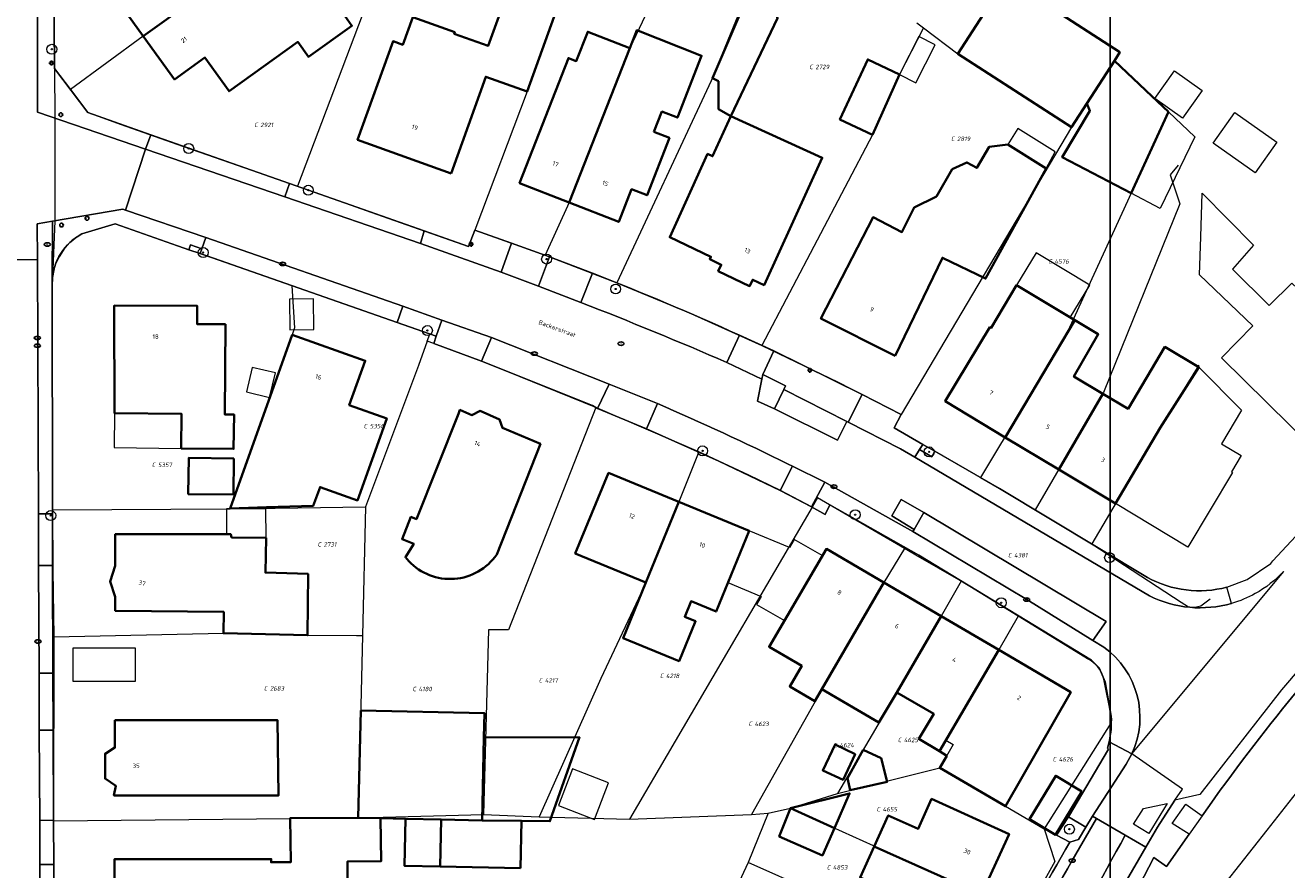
# Model space of a CAD drawing. Header units: metres. Extents: x 183765 to 187731, y 443805 to 446163.
# Tile 108 of 120: x 186814 to 186916, y 444524 to 444592. Entities that reach past the tile are written whole.
import ezdxf
from ezdxf.enums import TextEntityAlignment as Align

# ---------------------------------------------------------------- set-up
doc = ezdxf.new("R2010")
doc.units = ezdxf.units.M
doc.layers.get('0').update_dxf_attribs({"lineweight": 25})
for name, color, linetype, lineweight in [('B-WE-GR-BEPLANTING_CULTUUR_VASTE PLANTENVAK-GV', 90, 'Continuous', 18), ('B-WE-GR-BOOM-S', 253, 'Continuous', 25), ('B-WE-IE-MEUBILAIR-S', 7, 'Continuous', 25), ('B-WE-IE-MEUBILAIR_WEGMEUBILAIR-GV', 7, 'Continuous', 18), ('B-WE-OG-BEBOUWING-GV', 7, 'Continuous', 35), ('B-WE-OG-BEBOUWING-T18', 10, 'Continuous', 18), ('B-WE-OG-BEBOUWING_LUIFEL-GV', 7, 'Continuous', 18), ('B-WE-OG-BEBOUWING_OVERBOUWING-GV', 7, 'Continuous', 18), ('B-WE-OG-BEBOUWING_SCHUUR-GV', 7, 'Continuous', 18), ('B-WE-OG-TERREIN_ERF-GV', 7, 'Continuous', 18), ('B-WE-OG-TOPOGRAFIE-T18', 10, 'Continuous', 18), ('B-WE-VH-GESLOTENVERHARDING_ASFALT-GV', 10, 'Continuous', 18), ('B-WE-VH-ONVERHARD_ZAND-GV', 210, 'Continuous', 18), ('B-WE-VH-OPENVERHARDING_BETONSTRAATSTEEN-GV', 90, 'Continuous', 18), ('B-WE-VH-OPENVERHARDING_TEGEL-GV', 90, 'Continuous', 18)]:
    doc.layers.add(name, color=color, linetype=linetype, lineweight=lineweight)
doc.layers.add('B-WE-KG-GRENS_PERCEEL-G', color=7, linetype='Continuous', lineweight=13, true_color=0xa55252)
doc.layers.add('B-WE-KG-GRENS_PERCEEL-S', color=7, linetype='Continuous', lineweight=25, true_color=0xa55252)
doc.styles.add('NLCS-ISO', font='NLCS-ISO.ttf')
doc.styles.add('NLCS-ISO-M200-T18', font='NLCS-ISO.ttf', dxfattribs={"height": 0.36})

# ---------------------------------------------------------------- blocks, each defined once
blk = doc.blocks.new('SIE-MEUBILAIR_PAAL_LICHTMAST-SO')
for points in [[(-0.62, 0), (-1, 0)], [(-0.71, 0.71), (-0.44, 0.44)], [(0, 1), (0, 0.62)], [(0.44, 0.44), (0.71, 0.71)], [(1, 0), (0.62, 0)], [(-0.71, -0.71), (-0.44, -0.44)], [(0, -0.62), (0, -1)], [(0.44, -0.44), (0.71, -0.71)]]:
    blk.add_lwpolyline(points)
blk.add_circle((0, 0), 0.5)
blk = doc.blocks.new('SIE-MEUBILAIR_PAAL_AFSLUITPAAL-SO')
blk.add_circle((0, 0), 0.75)
at = {"style": 'NLCS-ISO'}
blk.add_text('af', height=0.75, dxfattribs=at).set_placement((0, 0.05), align=Align.MIDDLE_CENTER)
blk = doc.blocks.new('SIE-MEUBILAIR_PUT_KOLK-SO')
blk.add_ellipse((0, 0), major_axis=(1.25, 0), ratio=0.54)
at = {"style": 'NLCS-ISO'}
blk.add_text('klk', height=0.75, dxfattribs=at).set_placement((0.03, 0), align=Align.MIDDLE_CENTER)
blk = doc.blocks.new('SIE-MEUBILAIR_PUT_RIOOLPUT-SO')
blk.add_ellipse((0, 0), major_axis=(1.25, 0), ratio=0.54)
at = {"style": 'NLCS-ISO'}
blk.add_text('ri', height=0.75, dxfattribs=at).set_placement((-0.04, 0.07), align=Align.MIDDLE_CENTER)
blk = doc.blocks.new('SIE-MEUBILAIR_PUT_BRANDKRAAN-SO')
blk.add_ellipse((0, 0), major_axis=(1.25, 0), ratio=0.54)
at = {"style": 'NLCS-ISO'}
blk.add_text('bk', height=0.75, dxfattribs=at).set_placement((0.03, 0), align=Align.MIDDLE_CENTER)
blk = doc.blocks.new('SGR-BOOM_GBKN-SO')
at = {"linetype": 'ByBlock', "lineweight": 18}
h = blk.add_hatch(color=0, dxfattribs=at)
h.dxf.hatch_style = 1
edge = h.paths.add_edge_path()
edge.add_arc((0, 0), 0.25, 0, 360)
at = {"color": 0, "linetype": 'ByBlock', "lineweight": 18}
for radius in [2, 0.25]:
    blk.add_circle((0, 0), radius, dxfattribs=at)
at = {"color": 0, "linetype": 'ByBlock', "lineweight": 18, "style": 'NLCS-ISO'}
blk.add_attdef('SOORT', (2.5, 0), '', height=1.5, dxfattribs=at)
blk = doc.blocks.new('SKG-PERCEELNUMMER-SO')
at = {"style": 'NLCS-ISO', "oblique": 10, "flags": 1}
for tag, p in [('GEMEENTECODE', (0, 2.55)), ('PERCEELGROOTTE', (0, -2.45))]:
    blk.add_attdef(tag, text='', height=1.8, dxfattribs=at).set_placement(p, align=Align.MIDDLE_CENTER)
at = {"style": 'NLCS-ISO', "oblique": 10}
blk.add_attdef('SECTIE', text='', height=1.8, dxfattribs=at).set_placement((-0.5, 0), align=Align.MIDDLE_RIGHT)
blk.add_attdef('PERCEELNUMMER', text='', height=1.8, dxfattribs=at).set_placement((0.5, 0), align=Align.MIDDLE_LEFT)

msp = doc.modelspace()

# ---------------------------------------------------------------- linework, layer by layer
msp.add_lwpolyline([(186049.481, 444796.829), (186901.387, 444796.829), (186901.387, 444165.242), (186049.481, 444165.242)], close=True)
at = {"layer": 'B-WE-GR-BEPLANTING_CULTUUR_VASTE PLANTENVAK-GV', "flags": 128}
for points in [[(186875.048, 444562.907), (186875.19, 444563.206), (186873.344, 444564.123), (186873.266, 444563.734), (186872.911, 444561.952), (186874.298, 444561.331)], [(186886.344, 444552.965), (186884.51, 444554.019), (186883.759, 444552.694), (186885.57, 444551.611)]]:
    msp.add_lwpolyline(points, close=True, dxfattribs=at)
at = {"layer": 'B-WE-IE-MEUBILAIR_WEGMEUBILAIR-GV', "flags": 128}
for points in [[(186828.065, 444574.264), (186827.164, 444574.577), (186827.025, 444574.18), (186827.926, 444573.865)], [(186886.275, 444558.469), (186886.014, 444558.064), (186886.995, 444557.477), (186887.246, 444557.913)], [(186899.432, 444527.582), (186898.027, 444528.426), (186897.071, 444526.943), (186898.148, 444526.377), (186898.824, 444526.595)]]:
    msp.add_lwpolyline(points, close=True, dxfattribs=at)
at = {"layer": 'B-WE-KG-GRENS_PERCEEL-G', "flags": 128}
for points in [[(186846.908, 444608.658), (186835.141, 444599.876), (186823.344, 444591.414), (186817.453, 444587.107)], [(186846.908, 444608.658), (186835.778, 444579.297)], [(186862.219, 444608.435), (186856.741, 444593.677), (186854.318, 444586.944), (186850.095, 444575.765)], [(186815.91, 444607.869), (186816.184, 444588.793)], [(186869.071, 444604.08), (186862.606, 444590.443), (186857.717, 444577.988), (186855.788, 444573.735)], [(186874.489, 444600.199), (186873.099, 444597.405), (186869.178, 444587.812), (186861.574, 444571.505)], [(186885.78, 444592.501), (186886.332, 444592.09)], [(186886.332, 444592.09), (186884.388, 444588.319), (186882.205, 444583.464), (186873.28, 444566.456)], [(186886.332, 444592.09), (186889.104, 444589.995), (186898.272, 444584.074)], [(186898.272, 444584.074), (186901.608, 444589.238), (186901.732, 444589.431), (186906.097, 444585.305)], [(186816.184, 444588.793), (186817.453, 444587.107)], [(186816.184, 444588.793), (186816.21, 444584.802)], [(186817.453, 444587.107), (186818.857, 444585.241), (186819.701, 444584.945)], [(186906.097, 444585.305), (186897.804, 444567.253), (186890.915, 444555.81)], [(186816.21, 444584.802), (186816.199, 444576.506)], [(186819.701, 444584.945), (186821.561, 444584.291), (186826.057, 444582.712), (186835.778, 444579.297)], [(186898.272, 444584.074), (186884.526, 444560.887)], [(186906.892, 444581.006), (186906.236, 444580.237), (186907.028, 444577.893), (186900.852, 444562.656), (186895.339, 444553.193)], [(186835.778, 444579.297), (186842.631, 444576.89), (186849.588, 444574.446), (186850.095, 444575.765)], [(186816.199, 444576.506), (186816.001, 444571.929)], [(186822.882, 444575.63), (186821.892, 444575.978), (186821.363, 444576.162), (186821.134, 444576.241), (186821.058, 444576.268), (186818.386, 444575.453), (186817.604, 444574.945), (186817.007, 444574.33), (186816.546, 444573.62), (186816.203, 444572.926), (186816.001, 444571.929)], [(186835.32, 444571.277), (186822.882, 444575.63)], [(186850.095, 444575.765), (186855.788, 444573.735)], [(186855.788, 444573.735), (186861.574, 444571.505)], [(186816.001, 444571.929), (186815.982, 444571.236), (186816.017, 444553.193)], [(186835.32, 444571.277), (186835.555, 444567.887), (186835.367, 444567.314), (186831.182, 444555.606), (186830.347, 444553.272)], [(186846.461, 444567.379), (186835.32, 444571.277)], [(186861.574, 444571.505), (186867.297, 444569.148), (186873.28, 444566.456)], [(186846.256, 444566.808), (186845.55, 444564.85)], [(186846.256, 444566.808), (186846.461, 444567.379)], [(186846.787, 444566.614), (186846.256, 444566.808)], [(186859.885, 444561.443), (186850.638, 444565.184), (186846.787, 444566.614)], [(186873.28, 444566.456), (186879.435, 444563.498), (186884.526, 444560.887)], [(186845.55, 444564.85), (186841.267, 444553.434)], [(186908.539, 444564.868), (186906.117, 444560.956), (186905.424, 444559.795), (186899.909, 444550.448)], [(186859.885, 444561.443), (186852.813, 444543.52), (186851.203, 444543.52), (186850.801, 444528.619)], [(186868.178, 444557.866), (186859.885, 444561.443)], [(186884.526, 444560.887), (186883.943, 444559.807), (186890.915, 444555.81)], [(186868.178, 444557.866), (186866.578, 444553.829), (186863.951, 444547.417), (186860.273, 444539.576), (186855.307, 444528.409)], [(186877.343, 444553.398), (186874.771, 444554.75), (186872.227, 444555.998), (186868.178, 444557.866)], [(186890.915, 444555.81), (186892.465, 444554.92), (186895.339, 444553.193)], [(186830.347, 444553.272), (186841.267, 444553.434)], [(186841.267, 444553.434), (186841.024, 444543.042)], [(186884.798, 444550.061), (186877.77, 444554.153), (186877.343, 444553.398)], [(186816.017, 444553.193), (186830.347, 444553.272)], [(186816.017, 444553.193), (186816.026, 444548.321), (186816.131, 444542.947)], [(186877.343, 444553.398), (186862.586, 444528.238)], [(186895.339, 444553.193), (186899.909, 444550.448)], [(186899.909, 444550.448), (186907.118, 444545.738), (186907.722, 444545.356), (186908.234, 444545.333), (186908.702, 444545.449), (186909.462, 444546.012)], [(186884.798, 444550.061), (186883.119, 444547.315), (186879.526, 444541.181), (186872.429, 444528.597)], [(186885.698, 444549.534), (186884.798, 444550.061)], [(186889.355, 444547.439), (186885.698, 444549.534)], [(186889.355, 444547.439), (186887.758, 444544.598), (186884.165, 444538.464), (186879.393, 444530.289)], [(186893.977, 444544.606), (186889.355, 444547.439)], [(186893.977, 444544.606), (186892.396, 444541.882), (186888.803, 444535.748), (186888.13, 444534.596), (186888.725, 444534.248), (186887.634, 444532.383)], [(186901.327, 444537.274), (186901.011, 444538.865), (186900.888, 444539.537), (186900.834, 444539.722), (186900.717, 444540.012), (186900.547, 444540.31), (186900.37, 444540.541), (186900.24, 444540.686), (186899.996, 444540.902), (186899.787, 444541.049), (186899.57, 444541.177), (186893.977, 444544.606)], [(186816.131, 444542.947), (186816.095, 444528.106)], [(186816.131, 444542.947), (186829.805, 444543.226), (186836.6, 444543.068), (186840.545, 444543.059), (186841.024, 444543.042)], [(186841.024, 444543.042), (186840.7, 444528.349)], [(186901.442, 444535.969), (186901.445, 444536.599), (186901.327, 444537.274)], [(186901.442, 444535.969), (186896.066, 444527.441)], [(186879.393, 444530.289), (186887.634, 444532.383)], [(186887.634, 444532.383), (186892.941, 444529.276), (186896.066, 444527.441)], [(186875.583, 444529.11), (186879.393, 444530.289)], [(186873.775, 444528.704), (186875.583, 444529.11)], [(186875.583, 444529.11), (186884.762, 444524.98), (186891.013, 444522.141), (186894.482, 444520.387)], [(186816.095, 444528.106), (186840.7, 444528.349)], [(186816.095, 444528.106), (186816.125, 444520.664)], [(186840.7, 444528.349), (186850.801, 444528.619)], [(186850.801, 444528.619), (186855.307, 444528.409)], [(186855.307, 444528.409), (186862.586, 444528.238)], [(186862.586, 444528.238), (186872.429, 444528.597)], [(186873.775, 444528.704), (186872.17, 444524.728)], [(186872.429, 444528.597), (186873.775, 444528.704)], [(186896.066, 444527.441), (186896.922, 444524.811)], [(186872.17, 444524.728), (186870.522, 444521.203)], [(186892.066, 444515.636), (186888.796, 444517.26), (186882.545, 444520.099), (186872.17, 444524.728)], [(186896.922, 444524.811), (186894.543, 444520.507), (186894.482, 444520.387)]]:
    msp.add_lwpolyline(points, dxfattribs=at)
at = {"layer": 'B-WE-OG-BEBOUWING-GV', "flags": 128}
for points in [[(186823.344, 444591.414), (186835.141, 444599.876), (186836.986, 444601.341), (186836.243, 444602.343), (186832.534, 444607.347), (186829.887, 444605.385), (186828.961, 444606.634), (186820.965, 444600.904), (186821.89, 444599.617), (186821.469, 444599.312), (186823.35, 444596.718), (186820.833, 444594.91)], [(186836.986, 444601.341), (186835.141, 444599.876), (186823.344, 444591.414), (186825.855, 444587.918), (186828.321, 444589.69), (186830.272, 444586.974), (186835.806, 444590.949), (186836.677, 444589.739), (186840.188, 444592.261), (186839.608, 444593.068), (186840.79, 444593.917), (186841.38, 444595.459), (186839.735, 444597.748), (186838.858, 444598.894), (186837.303, 444600.927)], [(186896.16, 444593.994), (186893.003, 444596.033), (186889.104, 444589.995), (186898.272, 444584.074), (186899.5, 444585.975), (186901.732, 444589.431), (186902.172, 444590.112)], [(186848.185, 444580.344), (186850.991, 444588.141), (186854.318, 444586.944), (186856.741, 444593.677), (186852.785, 444595.111), (186851.173, 444590.63), (186848.446, 444591.612), (186848.49, 444591.734), (186845.087, 444592.959), (186844.284, 444590.727), (186843.504, 444591.008), (186840.644, 444583.058)], [(186870.781, 444584.969), (186874.551, 444592.857), (186874.085, 444594.213), (186872.264, 444595.017), (186869.3, 444588.03), (186869.766, 444587.775), (186869.766, 444585.531)], [(186862.606, 444590.443), (186859.219, 444591.767), (186858.292, 444589.399), (186857.659, 444589.646), (186853.712, 444579.555), (186857.717, 444577.988)], [(186864.566, 444583.694), (186865.205, 444585.328), (186866.453, 444584.84), (186868.407, 444589.837), (186863.17, 444591.885), (186862.606, 444590.443), (186857.717, 444577.988), (186861.722, 444576.422), (186862.755, 444579.063), (186864.003, 444578.575), (186865.814, 444583.206)], [(186879.574, 444584.678), (186882.205, 444583.464), (186884.388, 444588.319), (186881.819, 444589.544)], [(186906.097, 444585.305), (186904.758, 444586.571), (186901.732, 444589.431), (186899.5, 444585.975), (186899.752, 444585.4), (186897.524, 444581.644), (186903.078, 444578.733)], [(186870.781, 444584.969), (186869.299, 444581.724), (186868.899, 444581.906), (186865.833, 444575.193), (186869.156, 444573.617), (186869.065, 444573.428), (186870.001, 444572.975), (186869.753, 444572.462), (186872.281, 444571.241), (186872.536, 444571.757), (186873.456, 444571.325), (186878.149, 444581.604)], [(186884.035, 444565.625), (186887.855, 444573.538), (186891.336, 444571.858), (186896.215, 444580.73), (186893.126, 444582.67), (186891.63, 444582.486), (186890.618, 444580.783), (186889.824, 444581.22), (186888.64, 444580.691), (186887.363, 444578.483), (186885.568, 444577.586), (186884.577, 444575.602), (186882.254, 444576.799), (186878.041, 444568.625)], [(186898.531, 444568.503), (186893.839, 444571.313), (186891.784, 444567.871), (186891.69, 444567.928), (186888.076, 444561.95), (186892.926, 444559.039)], [(186829.99, 444568.175), (186827.691, 444568.166), (186827.681, 444569.661), (186820.996, 444569.671), (186821.016, 444560.993), (186826.432, 444560.928), (186826.399, 444558.152), (186830.635, 444558.101), (186830.668, 444560.878), (186829.911, 444560.887)], [(186900.795, 444562.558), (186898.469, 444563.947), (186900.427, 444567.363), (186898.531, 444568.503), (186892.926, 444559.039), (186897.237, 444556.451)], [(186833.287, 444553.394), (186837.067, 444553.515), (186837.607, 444555.025), (186840.624, 444553.947), (186842.99, 444560.565), (186839.973, 444561.644), (186841.252, 444565.223), (186835.367, 444567.314), (186830.363, 444553.301)], [(186905.424, 444559.795), (186908.558, 444564.695), (186905.812, 444566.334), (186902.832, 444561.342), (186900.795, 444562.558), (186897.237, 444556.451), (186901.826, 444553.697)], [(186830.652, 444557.339), (186827.011, 444557.383), (186826.976, 444554.467), (186830.617, 444554.423)], [(186866.578, 444553.829), (186860.898, 444556.173), (186858.214, 444549.67), (186863.911, 444547.319)], [(186863.911, 444547.319), (186862.079, 444542.849), (186866.597, 444540.983), (186867.927, 444544.205), (186867.051, 444544.567), (186867.565, 444545.811), (186869.574, 444544.981), (186872.258, 444551.485), (186866.578, 444553.829)], [(186830.062, 444551.22), (186821.074, 444551.221), (186821.061, 444548.663), (186820.666, 444547.418), (186821.064, 444546.162), (186821.076, 444545.043), (186829.833, 444544.954), (186829.805, 444543.226), (186836.6, 444543.068), (186836.649, 444548.024), (186833.206, 444548.128), (186833.249, 444550.93), (186830.472, 444550.966), (186830.406, 444551.22)], [(186883.119, 444547.315), (186878.481, 444550.031), (186873.861, 444542.143), (186876.499, 444540.597), (186875.532, 444538.946), (186877.558, 444537.76), (186878.12, 444538.72)], [(186887.758, 444544.599), (186883.119, 444547.315), (186878.12, 444538.72), (186882.725, 444536.024), (186884.165, 444538.464)], [(186892.396, 444541.883), (186887.758, 444544.599), (186884.165, 444538.464), (186887.148, 444536.717), (186885.939, 444534.709), (186887.607, 444533.705)], [(186892.396, 444541.883), (186887.607, 444533.705), (186888.199, 444533.349), (186887.634, 444532.383), (186892.941, 444529.276), (186898.213, 444538.477)], [(186821.044, 444536.218), (186821.044, 444534.004), (186820.258, 444533.504), (186820.258, 444531.504), (186821.115, 444530.933), (186820.972, 444530.147), (186834.257, 444530.147), (186834.186, 444536.218)], [(186840.891, 444537.006), (186840.7, 444528.349), (186842.492, 444528.309), (186844.514, 444528.265), (186847.393, 444528.201), (186850.687, 444528.129), (186850.834, 444534.813), (186850.878, 444536.786)], [(186850.687, 444528.129), (186853.872, 444528.09), (186856.171, 444528.062), (186858.543, 444534.838), (186850.834, 444534.813)], [(186880.819, 444533.483), (186879.186, 444534.259), (186878.193, 444532.17), (186879.827, 444531.394)], [(186880.396, 444530.56), (186883.384, 444531.234), (186882.894, 444533.144), (186881.454, 444533.821), (186880.184, 444531.534)], [(186899.092, 444530.466), (186896.993, 444531.736), (186894.867, 444528.222), (186896.966, 444526.953)], [(186875.583, 444529.11), (186879.131, 444527.513), (186880.353, 444530.306)], [(186879.131, 444527.513), (186875.583, 444529.11), (186874.678, 444526.834), (186878.166, 444525.308)], [(186882.337, 444526.032), (186891.013, 444522.141), (186893.23, 444527.022), (186886.979, 444529.862), (186885.88, 444527.441), (186883.473, 444528.534)], [(186842.492, 444528.309), (186840.7, 444528.349), (186835.208, 444528.316), (186835.251, 444524.755), (186833.662, 444524.759), (186833.669, 444525.012), (186821.03, 444525.012), (186821.027, 444520.716), (186839.862, 444520.861), (186839.815, 444524.802), (186842.534, 444524.835)], [(186847.393, 444528.201), (186844.514, 444528.265), (186844.439, 444524.464), (186847.318, 444524.406)], [(186853.796, 444524.277), (186853.872, 444528.09), (186850.687, 444528.129), (186847.393, 444528.201), (186847.318, 444524.406)], [(186891.013, 444522.141), (186882.337, 444526.032), (186881.2, 444523.53), (186883.607, 444522.437), (186882.545, 444520.099), (186888.796, 444517.26)]]:
    msp.add_lwpolyline(points, close=True, dxfattribs=at)
for points in [[(186855.398, 444558.514), (186852.332, 444559.795), (186852.106, 444560.494), (186850.527, 444561.175), (186849.87, 444560.841), (186848.906, 444561.249), (186848.784, 444560.947), (186845.39, 444552.441), (186844.942, 444552.62), (186844.228, 444550.828), (186845.175, 444550.45), (186844.501, 444549.371), (186844.776, 444549.053)], [(186851.87, 444549.582), (186855.398, 444558.514)]]:
    msp.add_lwpolyline(points, dxfattribs=at)
at = {"layer": 'B-WE-OG-BEBOUWING-GV'}
msp.add_lwpolyline([(186844.776, 444549.053, 0.4780005), (186851.87, 444549.582)], format="xyb", dxfattribs=at)
at = {"layer": 'B-WE-OG-BEBOUWING_LUIFEL-GV', "flags": 128}
for points in [[(186893.126, 444582.67), (186896.215, 444580.73), (186896.951, 444582.069), (186893.937, 444583.962)], [(186893.839, 444571.313), (186898.176, 444568.716), (186899.743, 444571.332), (186895.406, 444573.93)], [(186821.016, 444560.993), (186820.983, 444558.217), (186826.399, 444558.152), (186826.432, 444560.928)], [(186830.062, 444551.22), (186830.406, 444551.22), (186830.472, 444550.966), (186833.249, 444550.93), (186833.243, 444553.274), (186830.062, 444553.267)]]:
    msp.add_lwpolyline(points, close=True, dxfattribs=at)
at = {"layer": 'B-WE-OG-BEBOUWING_OVERBOUWING-GV', "flags": 128}
for points in [[(186884.386, 444588.314), (186885.706, 444587.64), (186887.273, 444590.707), (186885.953, 444591.382)], [(186832.137, 444564.686), (186831.663, 444562.716), (186833.531, 444562.267), (186834.005, 444564.237)], [(186873.227, 444546.205), (186872.854, 444545.559), (186875.101, 444544.261), (186878.148, 444549.498), (186875.884, 444550.805), (186875.503, 444550.146), (186872.258, 444551.485), (186870.537, 444547.315)], [(186822.725, 444539.36), (186822.725, 444542.024), (186817.664, 444542.024), (186817.664, 444539.36)], [(186856.848, 444529.342), (186859.77, 444528.214), (186860.906, 444531.156), (186857.984, 444532.284)]]:
    msp.add_lwpolyline(points, close=True, dxfattribs=at)
at = {"layer": 'B-WE-OG-BEBOUWING_SCHUUR-GV', "flags": 128}
msp.add_lwpolyline([(186835.148, 444570.19), (186835.176, 444567.726), (186837.108, 444567.748), (186837.08, 444570.212)], close=True, dxfattribs=at)
at = {"layer": 'B-WE-OG-TERREIN_ERF-GV', "flags": 128}
for points in [[(186816.45, 444663.678), (186815.857, 444661.773), (186815.918, 444654.363), (186815.917, 444651.192), (186815.917, 444646.623), (186815.915, 444638.642), (186815.915, 444635.265), (186815.913, 444626.562), (186815.912, 444617.786), (186815.91, 444607.869), (186816.094, 444607.873), (186816.036, 444606.531), (186816.039, 444606.19), (186816.184, 444588.793), (186818.857, 444585.241), (186823.94, 444583.456), (186835.149, 444579.518), (186846.023, 444575.698), (186849.588, 444574.446), (186850.095, 444575.765), (186853.075, 444574.723), (186856.12, 444573.612), (186859.596, 444572.287)], [(186839.608, 444593.068), (186840.188, 444592.261), (186836.677, 444589.739), (186835.806, 444590.949), (186830.272, 444586.974), (186828.321, 444589.69), (186825.855, 444587.918), (186823.344, 444591.414), (186820.833, 444594.91)], [(186910.816, 444546.955), (186912.464, 444547.583), (186914.351, 444548.873), (186914.536, 444549.071), (186923.431, 444558.615), (186927.904, 444563.217), (186928.011, 444563.106), (186943.54, 444578.463)], [(186901.48, 444536.545), (186900.985, 444539.317), (186900.504, 444540.43), (186899.886, 444541.051), (186885.952, 444549.541), (186878.756, 444553.597), (186878.38, 444552.815), (186877.269, 444553.432), (186874.758, 444554.759), (186869.797, 444557.117), (186863.964, 444559.718), (186859.998, 444561.374), (186859.607, 444561.613), (186850.638, 444565.184), (186846.787, 444566.614), (186846.987, 444567.195), (186843.822, 444568.303), (186827.926, 444573.865), (186827.025, 444574.18), (186821.058, 444576.268), (186818.386, 444575.453)], [(186815.981, 444571.67), (186816.017, 444552.875), (186816.025, 444548.703), (186816.049, 444539.998)], [(186871.459, 444567.29), (186874.229, 444566.013), (186881.365, 444562.502), (186884.526, 444560.887), (186883.943, 444559.807), (186886.275, 444558.469), (186887.246, 444557.913), (186892.465, 444554.92), (186904.396, 444547.744)], [(186844.776, 444549.053), (186844.501, 444549.371), (186845.175, 444550.45), (186844.228, 444550.828), (186844.942, 444552.62), (186845.39, 444552.441), (186848.784, 444560.947), (186848.906, 444561.249), (186849.87, 444560.841), (186850.527, 444561.175), (186852.106, 444560.494), (186852.332, 444559.795), (186855.398, 444558.514), (186851.87, 444549.582)], [(186910.751, 444523.148), (186914.066, 444527.353), (186917.313, 444531.472), (186917.224, 444531.539), (186917.294, 444531.628), (186920.605, 444535.836), (186920.665, 444535.913), (186920.744, 444535.851), (186924.003, 444539.978), (186927.321, 444544.18), (186932.679, 444539.958), (186930.928, 444537.735), (186932.873, 444536.203), (186931.31, 444534.22), (186931.663, 444533.942), (186930.091, 444532.036), (186927.8, 444533.765), (186926.051, 444531.546), (186922.737, 444527.339), (186921.102, 444525.265), (186923.296, 444523.536)], [(186816.049, 444539.998), (186816.066, 444535.42), (186816.095, 444528.139), (186816.109, 444524.582), (186816.139, 444517.287)], [(186821.027, 444520.716), (186821.03, 444525.012), (186833.669, 444525.012), (186833.662, 444524.759), (186835.251, 444524.755), (186835.208, 444528.316), (186840.7, 444528.349), (186840.891, 444537.006), (186850.878, 444536.786), (186850.834, 444534.813), (186858.543, 444534.838), (186856.171, 444528.062), (186853.872, 444528.09), (186850.687, 444528.129), (186847.393, 444528.201), (186847.318, 444524.406), (186844.439, 444524.464), (186844.514, 444528.265), (186842.492, 444528.309), (186842.534, 444524.835), (186839.815, 444524.802), (186839.862, 444520.861)], [(186898.148, 444526.377), (186897.071, 444526.943), (186898.027, 444528.426), (186901.248, 444533.881), (186901.189, 444533.967), (186901.311, 444534.474)], [(186909.407, 444529.338), (186908.818, 444528.505), (186907.763, 444527.012), (186905.928, 444524.417), (186904.924, 444525.144), (186900.175, 444515.994)]]:
    msp.add_lwpolyline(points, dxfattribs=at)
for points in [[(186899.5, 444585.975), (186898.272, 444584.074), (186889.104, 444589.995), (186893.003, 444596.033), (186896.16, 444593.994), (186902.172, 444590.112), (186901.732, 444589.431), (186904.758, 444586.571), (186906.097, 444585.305), (186908.22, 444583.299), (186905.419, 444577.506), (186903.078, 444578.733), (186897.524, 444581.644), (186899.752, 444585.4)], [(186843.504, 444591.008), (186844.284, 444590.727), (186845.087, 444592.959), (186848.49, 444591.734), (186848.446, 444591.612), (186851.173, 444590.63), (186852.785, 444595.111), (186856.741, 444593.677), (186854.318, 444586.944), (186850.991, 444588.141), (186848.185, 444580.344), (186840.644, 444583.058)], [(186870.781, 444584.969), (186869.766, 444585.531), (186869.766, 444587.775), (186869.3, 444588.03), (186872.264, 444595.017), (186874.085, 444594.213), (186874.551, 444592.857)], [(186857.717, 444577.988), (186853.712, 444579.555), (186857.659, 444589.646), (186858.292, 444589.399), (186859.219, 444591.767), (186862.606, 444590.443), (186863.17, 444591.885), (186868.407, 444589.837), (186866.453, 444584.84), (186865.205, 444585.328), (186864.566, 444583.694), (186865.814, 444583.206), (186864.003, 444578.575), (186862.755, 444579.063), (186861.722, 444576.422)], [(186884.388, 444588.319), (186882.205, 444583.464), (186879.574, 444584.678), (186881.819, 444589.544)], [(186908.832, 444587.038), (186907.232, 444584.79), (186904.998, 444586.38), (186906.597, 444588.628)], [(186909.716, 444582.783), (186911.461, 444585.247), (186914.841, 444582.853), (186913.096, 444580.389)], [(186870.781, 444584.969), (186878.149, 444581.604), (186873.456, 444571.325), (186872.536, 444571.757), (186872.281, 444571.241), (186869.753, 444572.462), (186870.001, 444572.975), (186869.065, 444573.428), (186869.156, 444573.617), (186865.833, 444575.193), (186868.899, 444581.906), (186869.299, 444581.724)], [(186896.215, 444580.73), (186891.336, 444571.858), (186887.855, 444573.538), (186884.035, 444565.625), (186878.041, 444568.625), (186882.254, 444576.799), (186884.577, 444575.602), (186885.568, 444577.586), (186887.363, 444578.483), (186888.64, 444580.691), (186889.824, 444581.22), (186890.618, 444580.783), (186891.63, 444582.486), (186893.126, 444582.67)], [(186922.693, 444575.834), (186924.06, 444574.516), (186927.859, 444578.389), (186932.803, 444573.533), (186929.042, 444569.714), (186925.268, 444565.882), (186921.494, 444562.051), (186917.721, 444558.22), (186910.373, 444565.457), (186912.919, 444568.042), (186908.601, 444572.148), (186908.699, 444575.209), (186908.813, 444578.755), (186912.963, 444574.562), (186911.269, 444572.614), (186914.233, 444569.692), (186916.054, 444571.471), (186918.671, 444569.023), (186920.24, 444570.623), (186922.436, 444572.862), (186917.137, 444577.874), (186919.926, 444578.5)], [(186901.826, 444553.697), (186897.237, 444556.451), (186892.926, 444559.039), (186888.076, 444561.95), (186891.69, 444567.928), (186891.784, 444567.871), (186893.839, 444571.313), (186898.531, 444568.503), (186900.427, 444567.363), (186898.469, 444563.947), (186900.795, 444562.558), (186902.832, 444561.342), (186905.812, 444566.334), (186908.558, 444564.695), (186911.994, 444561.236), (186910.393, 444558.513), (186911.963, 444557.57), (186911.178, 444556.255), (186911.267, 444556.194), (186907.666, 444550.191)], [(186826.399, 444558.152), (186826.432, 444560.928), (186821.016, 444560.993), (186820.996, 444569.671), (186827.681, 444569.661), (186827.691, 444568.166), (186829.99, 444568.175), (186829.911, 444560.887), (186830.668, 444560.878), (186830.635, 444558.101)], [(186841.252, 444565.223), (186839.973, 444561.644), (186842.99, 444560.565), (186840.624, 444553.947), (186837.607, 444555.025), (186837.067, 444553.515), (186833.287, 444553.394), (186830.363, 444553.301), (186835.367, 444567.314)], [(186830.652, 444557.339), (186830.617, 444554.423), (186826.976, 444554.467), (186827.011, 444557.383)], [(186862.079, 444542.849), (186863.911, 444547.319), (186858.214, 444549.67), (186860.898, 444556.173), (186866.578, 444553.829), (186872.258, 444551.485), (186869.574, 444544.981), (186867.565, 444545.811), (186867.051, 444544.567), (186867.927, 444544.205), (186866.597, 444540.983)], [(186821.076, 444545.043), (186821.064, 444546.162), (186820.666, 444547.418), (186821.061, 444548.663), (186821.074, 444551.221), (186830.062, 444551.22), (186830.406, 444551.22), (186830.472, 444550.966), (186833.249, 444550.93), (186833.206, 444548.128), (186836.649, 444548.024), (186836.6, 444543.068), (186829.805, 444543.226), (186829.833, 444544.954)], [(186878.12, 444538.72), (186877.558, 444537.76), (186875.532, 444538.946), (186876.499, 444540.597), (186873.861, 444542.143), (186878.481, 444550.031), (186883.119, 444547.315), (186887.758, 444544.599), (186892.396, 444541.883), (186898.213, 444538.477), (186892.941, 444529.276), (186887.634, 444532.383), (186888.199, 444533.349), (186887.607, 444533.705), (186885.939, 444534.709), (186887.148, 444536.717), (186884.165, 444538.464), (186882.725, 444536.024)], [(186821.044, 444536.218), (186834.186, 444536.218), (186834.257, 444530.147), (186820.972, 444530.147), (186821.115, 444530.933), (186820.258, 444531.504), (186820.258, 444533.504), (186821.044, 444534.004)], [(186878.193, 444532.17), (186879.186, 444534.259), (186880.819, 444533.483), (186879.827, 444531.394)], [(186881.454, 444533.821), (186882.894, 444533.144), (186883.384, 444531.234), (186880.396, 444530.56), (186880.184, 444531.534)], [(186899.092, 444530.466), (186896.966, 444526.953), (186894.867, 444528.222), (186896.993, 444531.736)], [(186879.131, 444527.513), (186878.166, 444525.308), (186874.678, 444526.834), (186875.583, 444529.11), (186880.353, 444530.306)], [(186878.405, 444516.161), (186880.596, 444520.984), (186882.545, 444520.099), (186883.607, 444522.437), (186881.2, 444523.53), (186882.337, 444526.032), (186883.473, 444528.534), (186885.88, 444527.441), (186886.979, 444529.862), (186893.23, 444527.022), (186891.013, 444522.141), (186888.796, 444517.26), (186886.579, 444512.378), (186884.362, 444507.497), (186878.111, 444510.336), (186879.319, 444512.997), (186876.754, 444514.256), (186877.828, 444516.445)]]:
    msp.add_lwpolyline(points, close=True, dxfattribs=at)
at = {"layer": 'B-WE-OG-TERREIN_ERF-GV'}
for points in [[(186818.386, 444575.453, 0.2660088), (186815.981, 444571.67)], [(186859.596, 444572.287, -0.0133206), (186871.459, 444567.29)], [(186851.87, 444549.582, -0.4780005), (186844.776, 444549.053)], [(186904.396, 444547.744, 0.1944755), (186910.816, 444546.955)], [(186924.78, 444547.854, 0.0376458), (186909.407, 444529.338)], [(186901.311, 444534.474, 0.0623575), (186901.48, 444536.545)], [(186888.13, 444506.273, -0.0363249), (186898.148, 444526.377)]]:
    msp.add_lwpolyline(points, format="xyb", dxfattribs=at)
at = {"layer": 'B-WE-VH-GESLOTENVERHARDING_ASFALT-GV', "flags": 128}
for points in [[(186858.674, 444569.924), (186855.238, 444571.243), (186852.233, 444572.365), (186845.72, 444574.69), (186834.779, 444578.439), (186823.532, 444582.293), (186821.896, 444577.37), (186828.377, 444575.154), (186844.282, 444569.617), (186847.439, 444568.506), (186851.454, 444567.092), (186860.957, 444563.336), (186864.845, 444561.772)], [(186810.747, 444468.912), (186815.875, 444469.031), (186815.791, 444471.144), (186815.646, 444474.795), (186815.263, 444488.283), (186815.162, 444491.885), (186815.102, 444497.343), (186815.062, 444507.148), (186815.054, 444509.066), (186815.02, 444517.282), (186814.99, 444524.577), (186814.976, 444528.134), (186814.946, 444535.415), (186814.927, 444539.998), (186814.891, 444548.701), (186814.874, 444552.872), (186814.79, 444573.373), (186809.655, 444573.38)], [(186873.266, 444563.734), (186870.46, 444565.084)], [(186904.555, 444546.249), (186885.614, 444557.447), (186884.47, 444558.124), (186880.234, 444560.275), (186880.141, 444560.322), (186879.375, 444558.813), (186874.298, 444561.331), (186872.911, 444561.952), (186873.266, 444563.734)], [(186875.394, 444556.889), (186875.754, 444556.711), (186878.36, 444555.425), (186885.471, 444551.442), (186885.57, 444551.611), (186883.759, 444552.694), (186884.51, 444554.019), (186886.344, 444552.965), (186901.062, 444544.187), (186900, 444542.638), (186900.869, 444542.101)], [(186903.147, 444533.514), (186915.401, 444548.225)], [(186902.611, 444526.936), (186900.282, 444528.288), (186898.325, 444524.89)], [(186898.932, 444516.229), (186902.601, 444523.086), (186904.274, 444525.971), (186902.611, 444526.936)]]:
    msp.add_lwpolyline(points, dxfattribs=at)
at = {"layer": 'B-WE-VH-GESLOTENVERHARDING_ASFALT-GV'}
for points in [[(186870.46, 444565.084, 0.0088625), (186858.674, 444569.924)], [(186864.845, 444561.772, -0.0120301), (186875.394, 444556.889)], [(186915.401, 444548.225, -0.0795361), (186913.099, 444546.43)], [(186913.099, 444546.43, -0.0565132), (186911.191, 444545.644)], [(186911.191, 444545.644, -0.1871427), (186904.555, 444546.249)], [(186900.869, 444542.101, -0.3633005), (186903.147, 444533.514)], [(186891.776, 444505.275, -0.0228854), (186902.611, 444526.936)], [(186902.611, 444526.936, 0.0228854), (186891.776, 444505.275)], [(186898.325, 444524.89, 0.0196425), (186892.703, 444514.084)]]:
    msp.add_lwpolyline(points, format="xyb", dxfattribs=at)
at = {"layer": 'B-WE-VH-GESLOTENVERHARDING_ASFALT-GV', "flags": 128}
for points in [[(186875.048, 444562.907), (186874.298, 444561.331), (186879.375, 444558.813), (186880.141, 444560.322)], [(186886.344, 444552.965), (186885.57, 444551.611), (186885.471, 444551.442), (186894.656, 444545.943), (186900, 444542.638), (186901.062, 444544.187)]]:
    msp.add_lwpolyline(points, close=True, dxfattribs=at)
at = {"layer": 'B-WE-VH-ONVERHARD_ZAND-GV', "flags": 128}
for points in [[(186827.025, 444574.18), (186827.926, 444573.865), (186828.065, 444574.264), (186827.164, 444574.577)], [(186886.275, 444558.469), (186886.014, 444558.064), (186886.995, 444557.477), (186887.246, 444557.913)], [(186899.432, 444527.582), (186898.027, 444528.426), (186897.071, 444526.943), (186898.148, 444526.377), (186898.824, 444526.595)]]:
    msp.add_lwpolyline(points, close=True, dxfattribs=at)
at = {"layer": 'B-WE-VH-OPENVERHARDING_BETONSTRAATSTEEN-GV', "flags": 128}
for points in [[(186814.812, 444585.281), (186814.798, 444595.494), (186809.158, 444595.419), (186808.343, 444593.609), (186807.861, 444592.877)], [(186809.435, 444576.903), (186809.613, 444575.154), (186809.655, 444573.38), (186814.79, 444573.373), (186814.785, 444576.265), (186816.002, 444576.472), (186821.684, 444577.442), (186821.896, 444577.37), (186823.532, 444582.293), (186814.812, 444585.281)]]:
    msp.add_lwpolyline(points, dxfattribs=at)
for points in [[(186906.608, 444529.755), (186907.219, 444530.638), (186903.147, 444533.514), (186902.679, 444532.673), (186899.977, 444528.465), (186900.282, 444528.288), (186902.611, 444526.936), (186904.274, 444525.971), (186905.216, 444527.596)], [(186906.007, 444529.5), (186904.524, 444527.066), (186903.287, 444527.819), (186904.071, 444529.093)]]:
    msp.add_lwpolyline(points, close=True, dxfattribs=at)
at = {"layer": 'B-WE-VH-OPENVERHARDING_TEGEL-GV', "flags": 128}
for points in [[(186816.039, 444606.19), (186814.765, 444606.186), (186814.798, 444595.494), (186814.812, 444585.281), (186823.532, 444582.293), (186823.94, 444583.456), (186818.857, 444585.241), (186816.184, 444588.793)], [(186823.94, 444583.456), (186823.532, 444582.293), (186834.779, 444578.439), (186835.149, 444579.518)], [(186835.149, 444579.518), (186834.779, 444578.439), (186845.72, 444574.69), (186846.023, 444575.698)], [(186815.981, 444571.67), (186816.002, 444576.472), (186814.785, 444576.265), (186814.79, 444573.373), (186814.874, 444552.872), (186816.017, 444552.875)], [(186828.377, 444575.154), (186828.065, 444574.264), (186827.926, 444573.865), (186843.822, 444568.303), (186844.282, 444569.617)], [(186853.075, 444574.723), (186850.095, 444575.765), (186849.588, 444574.446), (186846.023, 444575.698), (186845.72, 444574.69), (186852.233, 444572.365)], [(186856.12, 444573.612), (186853.075, 444574.723), (186852.233, 444572.365), (186855.238, 444571.243)], [(186859.596, 444572.287), (186856.12, 444573.612), (186855.238, 444571.243), (186858.674, 444569.924)], [(186847.439, 444568.506), (186844.282, 444569.617), (186843.822, 444568.303), (186846.987, 444567.195)], [(186851.454, 444567.092), (186847.439, 444568.506), (186846.987, 444567.195), (186846.787, 444566.614), (186850.638, 444565.184)], [(186851.454, 444567.092), (186850.638, 444565.184), (186859.607, 444561.613), (186859.998, 444561.374), (186860.957, 444563.336)], [(186874.229, 444566.013), (186871.459, 444567.29), (186870.46, 444565.084), (186873.266, 444563.734), (186873.344, 444564.123)], [(186874.229, 444566.013), (186873.344, 444564.123), (186875.19, 444563.206), (186875.048, 444562.907), (186880.141, 444560.322), (186880.234, 444560.275), (186881.365, 444562.502)], [(186864.845, 444561.772), (186860.957, 444563.336), (186859.998, 444561.374), (186863.964, 444559.718)], [(186884.526, 444560.887), (186881.365, 444562.502), (186880.234, 444560.275), (186884.47, 444558.124), (186885.614, 444557.447), (186886.014, 444558.064), (186886.275, 444558.469), (186883.943, 444559.807)], [(186878.36, 444555.425), (186875.754, 444556.711), (186874.758, 444554.759), (186877.269, 444553.432)], [(186816.017, 444552.875), (186814.874, 444552.872), (186814.891, 444548.701), (186816.025, 444548.703)], [(186816.025, 444548.703), (186814.891, 444548.701), (186814.927, 444539.998), (186816.049, 444539.998)], [(186816.049, 444539.998), (186814.927, 444539.998), (186814.946, 444535.415), (186816.066, 444535.42)], [(186816.066, 444535.42), (186814.946, 444535.415), (186814.976, 444528.134), (186816.095, 444528.139)], [(186902.679, 444532.673), (186903.147, 444533.514), (186901.311, 444534.474), (186901.189, 444533.967), (186901.248, 444533.881), (186898.027, 444528.426), (186899.432, 444527.582), (186899.977, 444528.465)], [(186816.095, 444528.139), (186814.976, 444528.134), (186814.99, 444524.577), (186816.109, 444524.582)], [(186816.109, 444524.582), (186814.99, 444524.577), (186815.02, 444517.282), (186816.139, 444517.287)]]:
    msp.add_lwpolyline(points, close=True, dxfattribs=at)
for points in [[(186821.896, 444577.37), (186821.684, 444577.442), (186816.002, 444576.472), (186815.981, 444571.67)], [(186818.386, 444575.453), (186821.058, 444576.268), (186827.025, 444574.18), (186827.164, 444574.577), (186828.065, 444574.264), (186828.377, 444575.154), (186821.896, 444577.37)], [(186859.596, 444572.287), (186858.674, 444569.924)], [(186870.46, 444565.084), (186871.459, 444567.29)], [(186864.845, 444561.772), (186863.964, 444559.718), (186869.797, 444557.117), (186874.758, 444554.759), (186875.754, 444556.711), (186875.394, 444556.889)], [(186892.465, 444554.92), (186887.246, 444557.913), (186886.995, 444557.477), (186886.014, 444558.064), (186885.614, 444557.447), (186904.555, 444546.249)], [(186885.471, 444551.442), (186878.36, 444555.425), (186877.269, 444553.432), (186878.38, 444552.815), (186878.756, 444553.597), (186885.952, 444549.541), (186899.886, 444541.051), (186900.504, 444540.43), (186900.985, 444539.317), (186901.48, 444536.545)], [(186904.396, 444547.744), (186892.465, 444554.92)], [(186900.869, 444542.101), (186900, 444542.638), (186894.656, 444545.943), (186885.471, 444551.442)], [(186924.78, 444547.854), (186924.558, 444548.168), (186925.628, 444549.199), (186924.745, 444550.084), (186924.972, 444550.324), (186924.266, 444551.013), (186924.13, 444550.873), (186923.628, 444550.331), (186923.629, 444548.074), (186920.146, 444544.426), (186915.214, 444538.668), (186908.635, 444530.21), (186906.608, 444529.755), (186905.216, 444527.596), (186904.274, 444525.971), (186902.601, 444523.086)], [(186911.191, 444545.644), (186910.816, 444546.955)], [(186901.311, 444534.474), (186903.147, 444533.514)], [(186900.175, 444515.994), (186904.924, 444525.144), (186905.928, 444524.417), (186907.763, 444527.012), (186906.397, 444527.891), (186907.49, 444529.444), (186908.818, 444528.505), (186909.407, 444529.338)], [(186898.325, 444524.89), (186900.282, 444528.288), (186899.977, 444528.465), (186899.432, 444527.582), (186898.824, 444526.595), (186898.148, 444526.377)]]:
    msp.add_lwpolyline(points, dxfattribs=at)
at = {"layer": 'B-WE-VH-OPENVERHARDING_TEGEL-GV'}
for points in [[(186815.981, 444571.67, -0.2660088), (186818.386, 444575.453)], [(186871.459, 444567.29, 0.0133206), (186859.596, 444572.287)], [(186858.674, 444569.924, -0.0088625), (186870.46, 444565.084)], [(186875.394, 444556.889, 0.0120301), (186864.845, 444561.772)], [(186910.816, 444546.955, -0.1944755), (186904.396, 444547.744)], [(186909.407, 444529.338, -0.0376458), (186924.78, 444547.854)], [(186904.555, 444546.249, 0.1871427), (186911.191, 444545.644)], [(186903.147, 444533.514, 0.3633005), (186900.869, 444542.101)], [(186901.48, 444536.545, -0.0623575), (186901.311, 444534.474)], [(186898.148, 444526.377, 0.0363249), (186888.13, 444506.273)], [(186892.703, 444514.084, -0.0196425), (186898.325, 444524.89)]]:
    msp.add_lwpolyline(points, format="xyb", dxfattribs=at)

# ---------------------------------------------------------------- block references
at = {"layer": 'B-WE-GR-BOOM-S', "xscale": 0.2, "yscale": 0.2, "zscale": 0.2}
for p in [(186815.953, 444590.356), (186827.008, 444582.349), (186836.667, 444578.983), (186828.178, 444573.952), (186855.896, 444573.426), (186861.473, 444571.009), (186846.277, 444567.662), (186868.49, 444557.95), (186886.78, 444557.869), (186815.875, 444552.729), (186880.812, 444552.8), (186901.346, 444549.337), (186892.596, 444545.692), (186898.102, 444527.422)]:
    msp.add_blockref('SGR-BOOM_GBKN-SO', p, dxfattribs=at)
at = {"layer": 'B-WE-IE-MEUBILAIR-S', "xscale": 0.2, "yscale": 0.2, "zscale": 0.2}
for name, p in [('SIE-MEUBILAIR_PAAL_LICHTMAST-SO', (186815.929, 444589.247)), ('SIE-MEUBILAIR_PAAL_AFSLUITPAAL-SO', (186816.686, 444585.079)), ('SIE-MEUBILAIR_PAAL_AFSLUITPAAL-SO', (186818.799, 444576.716)), ('SIE-MEUBILAIR_PAAL_AFSLUITPAAL-SO', (186816.741, 444576.174)), ('SIE-MEUBILAIR_PAAL_LICHTMAST-SO', (186849.797, 444574.624)), ('SIE-MEUBILAIR_PUT_BRANDKRAAN-SO', (186815.595, 444574.605)), ('SIE-MEUBILAIR_PUT_KOLK-SO', (186834.584, 444573.032)), ('SIE-MEUBILAIR_PUT_KOLK-SO', (186814.794, 444567.06)), ('SIE-MEUBILAIR_PUT_RIOOLPUT-SO', (186861.909, 444566.6)), ('SIE-MEUBILAIR_PUT_KOLK-SO', (186814.798, 444566.434)), ('SIE-MEUBILAIR_PUT_KOLK-SO', (186854.911, 444565.799)), ('SIE-MEUBILAIR_PAAL_LICHTMAST-SO', (186877.146, 444564.457)), ('SIE-MEUBILAIR_PUT_KOLK-SO', (186879.097, 444555.061)), ('SIE-MEUBILAIR_PUT_KOLK-SO', (186894.656, 444545.943)), ('SIE-MEUBILAIR_PUT_KOLK-SO', (186814.837, 444542.568)), ('SIE-MEUBILAIR_PUT_KOLK-SO', (186898.325, 444524.89))]:
    msp.add_blockref(name, p, dxfattribs=at)
at = {"layer": 'B-WE-KG-GRENS_PERCEEL-S', "xscale": 0.2, "yscale": 0.2, "zscale": 0.2}
for p, values in [((186877.498, 444588.93), {'PERCEELNUMMER': '2729', 'SECTIE': 'C'}), ((186832.69, 444584.251), {'PERCEELNUMMER': '2921', 'SECTIE': 'C'}), ((186888.934, 444583.134), {'PERCEELNUMMER': '2819', 'SECTIE': 'C'}), ((186896.797, 444573.238), {'PERCEELNUMMER': '4576', 'SECTIE': 'C'}), ((186841.524, 444559.948), {'PERCEELNUMMER': '5356', 'SECTIE': 'C'}), ((186824.423, 444556.818), {'PERCEELNUMMER': '5357', 'SECTIE': 'C'}), ((186837.803, 444550.405), {'PERCEELNUMMER': '2731', 'SECTIE': 'C'}), ((186893.536, 444549.529), {'PERCEELNUMMER': '4381', 'SECTIE': 'C'}), ((186855.658, 444539.425), {'PERCEELNUMMER': '4217', 'SECTIE': 'C'}), ((186865.438, 444539.794), {'PERCEELNUMMER': '4218', 'SECTIE': 'C'}), ((186833.466, 444538.779), {'PERCEELNUMMER': '2683', 'SECTIE': 'C'}), ((186845.461, 444538.733), {'PERCEELNUMMER': '4180', 'SECTIE': 'C'}), ((186872.59, 444535.918), {'PERCEELNUMMER': '4623', 'SECTIE': 'C'}), ((186879.45, 444534.207), {'PERCEELNUMMER': '4624', 'SECTIE': 'C'}), ((186884.639, 444534.622), {'PERCEELNUMMER': '4625', 'SECTIE': 'C'}), ((186897.144, 444533.065), {'PERCEELNUMMER': '4626', 'SECTIE': 'C'}), ((186882.927, 444529.029), {'PERCEELNUMMER': '4655', 'SECTIE': 'C'}), ((186878.91, 444524.338), {'PERCEELNUMMER': '4853', 'SECTIE': 'C'})]:
    msp.add_blockref('SKG-PERCEELNUMMER-SO', p, dxfattribs=at).add_auto_attribs(values)

# ---------------------------------------------------------------- texts
at = {"layer": 'B-WE-OG-BEBOUWING-T18', "style": 'NLCS-ISO-M200-T18'}
for s, rotation, p in [('21', 35.7, (186826.63, 444591.124)), ('19', 340.2, (186845.261, 444584.053)), ('17', 338.6, (186856.625, 444581.1)), ('15', 338.6, (186860.63, 444579.533)), ('13', 334.2, (186872.104, 444574.103)), ('9', 333.4, (186882.157, 444569.361)), ('18', 359.9, (186824.335, 444567.166)), ('16', 340.5, (186837.472, 444563.913)), ('7', 329, (186891.788, 444562.638)), ('5', 329, (186896.368, 444559.888)), ('14', 336.7, (186850.326, 444558.539)), ('3', 329, (186900.818, 444557.217)), ('12', 337.6, (186862.784, 444552.69)), ('10', 337.6, (186868.464, 444550.346)), ('37', 342.4, (186823.246, 444547.284)), ('8', 329.6, (186879.537, 444546.516)), ('6', 329.6, (186884.176, 444543.8)), ('4', 329.6, (186888.814, 444541.083)), ('2', 329.6, (186894.042, 444538.023)), ('35', 359.5, (186822.762, 444532.532)), ('30', 335.6, (186889.845, 444525.615))]:
    msp.add_text(s, height=0.36, rotation=rotation, dxfattribs=at).set_placement(p, align=Align.MIDDLE)
at = {"layer": 'B-WE-OG-TOPOGRAFIE-T18', "style": 'NLCS-ISO-M200-T18'}
msp.add_text('Backerstraat', height=0.36, rotation=339.8, dxfattribs=at).set_placement((186856.758, 444567.816), align=Align.MIDDLE)

doc.saveas('drawing.dxf')
